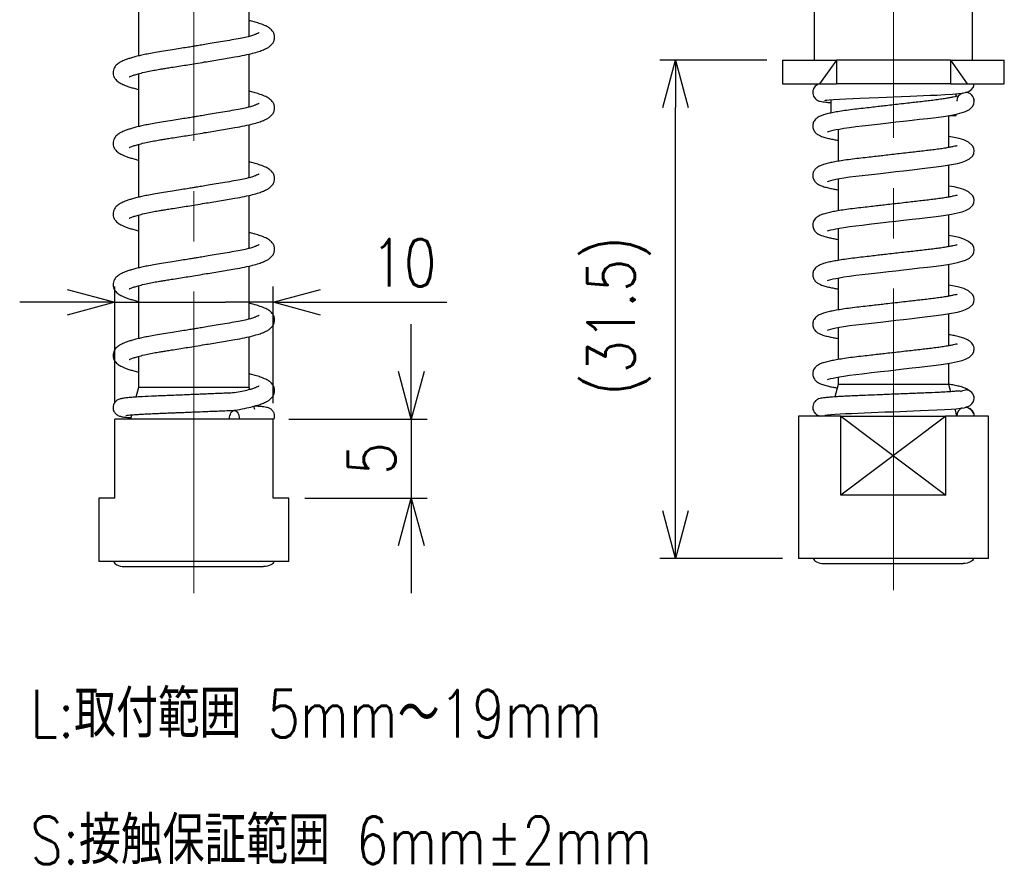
# Model space of a CAD drawing. Header units: millimetres. Extents: x 9 to 189, y 17 to 201.
# Tile 3 of 5: x 109 to 171, y 33 to 86. Entities that reach past the tile are written whole.
import ezdxf

# ---------------------------------------------------------------- set-up
doc = ezdxf.new("R2010")
doc.units = ezdxf.units.MM
doc.linetypes.add('CENTER2', pattern=[28.575, 19.05, -3.175, 3.175, -3.175])
doc.layers.get('Defpoints').update_dxf_attribs({"color": 8, "lineweight": 0})
doc.layers.add('02 Center', color=150, linetype='CENTER2', lineweight=15)
doc.styles.add('GT_Dimension', font='simplex.shx', dxfattribs={"width": 0.8, "bigfont": 'bigfont.shx'})
doc.dimstyles.new('GT_DIMSTYLE$0', dxfattribs={"dimscale": 0, "dimtxt": 3, "dimasz": 3, "dimexe": 1, "dimexo": 1, "dimgap": 1, "dimtad": 1, "dimdec": 3, "dimdsep": 46, "dimtxsty": 'GT_Dimension', "dimblk": 'OPEN30', "dimcen": -5, "dimclrd": 256, "dimclre": 256, "dimclrt": 256, "dimazin": 2, "dimtfac": 1, "dimtdec": 3, "dimtmove": 0, "dimatfit": 3, "dimldrblk": 'OPEN30', "dimfxl": 1, "dimtolj": 1, "dimtzin": 0, "dimlwd": -1, "dimlwe": -1, "dimarcsym": 0})

# ---------------------------------------------------------------- blocks, each defined once
blk = doc.blocks.new('_Open30')
at = {"color": 0, "linetype": 'ByBlock', "lineweight": -2}
for p, q in [((-1, 0.268), (0, 0)), ((0, 0), (-1, -0.268)), ((0, 0), (-1, 0))]:
    blk.add_line(p, q, dxfattribs=at)
blk = doc.blocks.new('*D26')
at = {"transparency": 16777216}
for p, q in [((156.267, 83.936), (149.5, 83.936)), ((150.5, 55.436), (150.5, 80.936)), ((157.267, 52.436), (149.5, 52.436))]:
    blk.add_line(p, q, dxfattribs=at)
at = {"layer": 'Defpoints', "color": 0, "transparency": 16777216}
for p in [(150.5, 83.936), (157.267, 83.936), (158.267, 52.436)]:
    blk.add_point(p, dxfattribs=at)
at = {"transparency": 16777216, "xscale": 3, "yscale": 3, "zscale": 3}
for p, rotation in [((150.5, 83.936), 90), ((150.5, 52.436), 270)]:
    blk.add_blockref('_Open30', p, dxfattribs=dict(at, rotation=rotation))
at = {"transparency": 16777216, "insert": (144.929, 67.759), "char_height": 3, "attachment_point": 2, "rotation": 90, "style": 'GT_Dimension'}
blk.add_mtext('\\A1;(31.5)', dxfattribs=at)
blk = doc.blocks.new('*D23')
at = {"transparency": 16777216}
for p, q in [((115.079, 62.246), (115.079, 69.622)), ((125.079, 62.246), (125.079, 69.622)), ((112.079, 68.622), (109.079, 68.622)), ((115.079, 68.622), (118.079, 68.622)), ((118.079, 68.622), (122.079, 68.622)), ((125.079, 68.622), (122.079, 68.622)), ((125.079, 68.622), (136.061, 68.622)), ((128.079, 68.622), (131.079, 68.622))]:
    blk.add_line(p, q, dxfattribs=at)
at = {"layer": 'Defpoints', "color": 0, "transparency": 16777216}
for p in [(125.079, 68.622), (115.079, 61.246), (125.079, 61.246)]:
    blk.add_point(p, dxfattribs=at)
at = {"transparency": 16777216, "xscale": 3, "yscale": 3, "zscale": 3}
blk.add_blockref('_Open30', (115.079, 68.622), dxfattribs=at)
at = {"transparency": 16777216, "xscale": 3, "yscale": 3, "zscale": 3, "rotation": 180}
blk.add_blockref('_Open30', (125.079, 68.622), dxfattribs=at)
at = {"transparency": 16777216, "insert": (133.347, 72.622), "char_height": 3, "attachment_point": 2, "style": 'GT_Dimension'}
blk.add_mtext('\\A1;10', dxfattribs=at)
blk = doc.blocks.new('*D24')
at = {"transparency": 16777216}
for p, q in [((133.813, 64.246), (133.813, 67.246)), ((126.079, 61.246), (134.813, 61.246)), ((133.813, 61.246), (133.813, 56.246)), ((127.079, 56.246), (134.813, 56.246)), ((133.813, 53.246), (133.813, 50.246))]:
    blk.add_line(p, q, dxfattribs=at)
at = {"layer": 'Defpoints', "color": 0, "transparency": 16777216}
for p in [(125.079, 61.246), (126.079, 56.246), (133.813, 56.246)]:
    blk.add_point(p, dxfattribs=at)
at = {"transparency": 16777216, "xscale": 3, "yscale": 3, "zscale": 3}
for p, rotation in [((133.813, 61.246), 270), ((133.813, 56.246), 90)]:
    blk.add_blockref('_Open30', p, dxfattribs=dict(at, rotation=rotation))
at = {"transparency": 16777216, "insert": (129.813, 58.746), "char_height": 3, "attachment_point": 2, "rotation": 90, "style": 'GT_Dimension'}
blk.add_mtext('\\A1;5', dxfattribs=at)

msp = doc.modelspace()

# ---------------------------------------------------------------- linework, layer by layer
for p, q in [((159.2675, 99.136), (159.2675, 83.936)), ((169.2675, 83.936), (169.2675, 99.136)), ((123.5787, 85.4322), (123.5787, 88.2464)), ((116.5787, 87.5354), (116.5787, 84.1919)), ((123.5787, 80.9663), (123.5787, 84.3144)), ((157.2675, 83.936), (157.2675, 82.436)), ((157.2675, 83.936), (160.6619, 83.936)), ((160.6619, 83.936), (159.6038, 82.436)), ((160.6619, 83.936), (160.6619, 82.436)), ((167.873, 83.936), (160.6619, 83.936)), ((167.873, 83.936), (167.873, 82.436)), ((167.873, 83.936), (171.2675, 83.936)), ((167.873, 83.936), (168.9312, 82.436)), ((171.2675, 82.436), (171.2675, 83.936)), ((116.5787, 83.0696), (116.5787, 79.7261)), ((157.2675, 82.436), (160.6619, 82.436)), ((167.873, 82.436), (160.6619, 82.436)), ((167.873, 82.436), (171.2675, 82.436)), ((168.2175, 81.632), (168.2175, 81.7972)), ((168.9166, 81.8634), (168.8503, 81.8876)), ((160.3175, 81.4255), (160.3175, 80.5842)), ((169.3675, 81.3335), (169.346, 81.4408)), ((167.7675, 78.408), (167.7675, 80.4317)), ((167.8171, 80.436), (168.2175, 80.436)), ((168.2175, 80.436), (168.2175, 80.517)), ((123.5787, 76.5005), (123.5787, 79.8486)), ((160.7675, 79.5604), (160.7675, 77.5377)), ((116.5787, 78.6038), (116.5787, 75.2602)), ((167.7675, 75.2755), (167.7675, 77.2992)), ((160.7675, 76.4279), (160.7675, 74.4052)), ((123.5787, 72.0347), (123.5787, 75.3828)), ((116.5787, 74.1379), (116.5787, 70.7944)), ((167.7675, 72.143), (167.7675, 74.1667)), ((160.7675, 73.2954), (160.7675, 71.2727)), ((123.5787, 67.5688), (123.5787, 70.9169)), ((167.7675, 69.0105), (167.7675, 71.0342)), ((116.5787, 69.6721), (116.5787, 66.3286)), ((160.7675, 70.1629), (160.7675, 68.1402)), ((167.7675, 65.878), (167.7675, 67.9017)), ((160.7675, 67.0304), (160.7675, 65.0077)), ((123.5787, 63.2464), (123.5787, 66.4511)), ((116.5787, 65.2063), (116.5787, 63.2464)), ((167.7675, 63.436), (167.7675, 64.7692)), ((160.7675, 63.436), (160.5701, 62.6467)), ((160.7675, 63.8979), (160.7675, 63.436)), ((167.7675, 63.436), (160.7675, 63.436)), ((167.883, 62.974), (167.7675, 63.436)), ((116.5787, 63.2464), (116.4247, 62.6304)), ((123.5787, 63.2464), (116.5787, 63.2464)), ((123.6122, 63.1123), (123.5787, 63.2464)), ((122.6927, 61.7964), (122.6342, 61.7938)), ((123.9264, 61.8556), (123.8755, 62.059)), ((168.2675, 61.436), (168.1533, 61.8925)), ((115.0787, 56.2464), (115.0787, 61.2464)), ((125.0787, 61.2464), (115.0787, 61.2464)), ((116.144, 61.5076), (116.0787, 61.2464)), ((125.0787, 56.2464), (125.0787, 61.2464)), ((158.2675, 61.436), (158.2675, 52.436)), ((160.9508, 61.436), (158.2675, 61.436)), ((160.2893, 61.5234), (160.2675, 61.436)), ((160.9508, 56.436), (160.9508, 61.436)), ((160.9508, 61.436), (167.5841, 61.436)), ((160.9508, 61.436), (167.5841, 56.436)), ((167.5841, 61.436), (160.9508, 56.436)), ((167.5841, 56.436), (167.5841, 61.436)), ((170.2675, 61.436), (167.5841, 61.436)), ((170.2675, 52.436), (170.2675, 61.436)), ((114.0787, 56.2464), (114.0787, 52.2464)), ((115.0787, 56.2464), (114.0787, 56.2464)), ((126.0787, 56.2464), (125.0787, 56.2464)), ((126.0787, 52.2464), (126.0787, 56.2464)), ((167.5841, 56.436), (160.9508, 56.436)), ((126.0787, 52.2464), (114.0787, 52.2464)), ((170.2675, 52.436), (158.2675, 52.436)), ((115.6777, 51.9293), (124.4796, 51.9293)), ((159.8665, 52.1189), (168.6684, 52.1189))]:
    msp.add_line(p, q)
at = {"flags": 128}
for points in [[(159.9395, 81.3881), (159.9377, 81.3872), (159.9655, 81.3899), (160.0507, 81.4003), (160.2144, 81.417), (160.4795, 81.4389), (160.8486, 81.4637), (161.2637, 81.4869), (161.699, 81.5076), (162.1372, 81.526), (162.732, 81.5501), (163.3114, 81.5736), (163.8323, 81.5947), (164.2878, 81.6131), (164.778, 81.6329), (165.3184, 81.6548), (166.1698, 81.6892), (166.5916, 81.7063), (167.001, 81.7241), (167.5232, 81.7505), (167.994, 81.7795), (168.3829, 81.8104), (168.6279, 81.8391), (168.8841, 81.8949), (169.0329, 81.9543), (169.1842, 82.0547), (169.3119, 82.2149), (169.3675, 82.4385), (169.3675, 82.4385)], [(160.1045, 79.4005), (160.1621, 79.4189), (160.301, 79.4594), (160.4624, 79.4987), (160.6289, 79.5342), (160.8477, 79.5756), (161.1371, 79.6238), (161.4997, 79.6765), (161.8914, 79.7265), (162.2967, 79.7736), (162.869, 79.8396), (163.4401, 79.9054), (163.9561, 79.9647), (164.4255, 80.0186), (164.9028, 80.0733), (165.4383, 80.1345), (165.9103, 80.1885), (166.4238, 80.2471), (166.9566, 80.3105), (167.4317, 80.3762), (167.939, 80.4601), (168.3158, 80.5371), (168.6015, 80.6112), (168.8265, 80.6907), (169.0613, 80.8163), (169.2704, 81.023), (169.3405, 81.1662), (169.3675, 81.3335), (169.3675, 81.3335)], [(160.1045, 76.268), (160.1621, 76.2864), (160.301, 76.3269), (160.4624, 76.3662), (160.6289, 76.4017), (160.8477, 76.4431), (161.1371, 76.4913), (161.4997, 76.544), (161.8914, 76.594), (162.2967, 76.6411), (162.869, 76.7071), (163.4401, 76.7729), (163.9561, 76.8322), (164.4255, 76.8861), (164.9028, 76.9408), (165.4383, 77.002), (165.9103, 77.056), (166.4238, 77.1146), (166.9566, 77.178), (167.4317, 77.2437), (167.939, 77.3276), (168.3158, 77.4046), (168.6015, 77.4787), (168.8265, 77.5582), (169.0613, 77.6838), (169.2704, 77.8905), (169.3405, 78.0337), (169.3675, 78.201), (169.3675, 78.201), (169.3394, 78.3632), (169.2623, 78.5097), (169.0113, 78.7383), (168.7032, 78.8871), (168.4088, 78.9759), (168.0904, 79.0458), (167.7675, 79.1044)], [(160.1045, 73.1355), (160.1621, 73.1539), (160.301, 73.1944), (160.4624, 73.2337), (160.6289, 73.2692), (160.8477, 73.3106), (161.1371, 73.3588), (161.4997, 73.4115), (161.8914, 73.4615), (162.2967, 73.5086), (162.869, 73.5746), (163.4401, 73.6404), (163.9561, 73.6997), (164.4255, 73.7536), (164.9028, 73.8083), (165.4383, 73.8695), (165.9103, 73.9235), (166.4238, 73.9821), (166.9566, 74.0455), (167.4317, 74.1112), (167.939, 74.1951), (168.3158, 74.2721), (168.6015, 74.3462), (168.8265, 74.4257), (169.0613, 74.5513), (169.2704, 74.758), (169.3405, 74.9012), (169.3675, 75.0685), (169.3675, 75.0685), (169.3394, 75.2307), (169.2623, 75.3772), (169.0113, 75.6058), (168.7032, 75.7546), (168.4088, 75.8434), (168.0904, 75.9133), (167.7675, 75.9719)], [(160.1045, 70.003), (160.1621, 70.0214), (160.301, 70.0619), (160.4624, 70.1012), (160.6289, 70.1367), (160.8477, 70.1781), (161.1371, 70.2263), (161.4997, 70.279), (161.8914, 70.329), (162.2967, 70.3761), (162.869, 70.4421), (163.4401, 70.5079), (163.9561, 70.5672), (164.4255, 70.6211), (164.9028, 70.6758), (165.4383, 70.737), (165.9103, 70.791), (166.4238, 70.8496), (166.9566, 70.913), (167.4317, 70.9787), (167.939, 71.0626), (168.3158, 71.1396), (168.6015, 71.2137), (168.8265, 71.2932), (169.0613, 71.4188), (169.2704, 71.6255), (169.3405, 71.7687), (169.3675, 71.936), (169.3675, 71.936), (169.3394, 72.0982), (169.2623, 72.2447), (169.0113, 72.4733), (168.7032, 72.6221), (168.4088, 72.7109), (168.0904, 72.7808), (167.7675, 72.8394)], [(160.1045, 66.8705), (160.1621, 66.8889), (160.301, 66.9294), (160.4624, 66.9687), (160.6289, 67.0042), (160.8477, 67.0456), (161.1371, 67.0938), (161.4997, 67.1465), (161.8914, 67.1965), (162.2967, 67.2436), (162.869, 67.3096), (163.4401, 67.3754), (163.9561, 67.4347), (164.4255, 67.4886), (164.9028, 67.5433), (165.4383, 67.6045), (165.9103, 67.6585), (166.4238, 67.7171), (166.9566, 67.7805), (167.4317, 67.8462), (167.939, 67.9301), (168.3158, 68.0071), (168.6015, 68.0812), (168.8265, 68.1607), (169.0613, 68.2863), (169.2704, 68.493), (169.3405, 68.6362), (169.3675, 68.8035), (169.3675, 68.8035), (169.3394, 68.9657), (169.2623, 69.1122), (169.0113, 69.3408), (168.7032, 69.4896), (168.4088, 69.5784), (168.0904, 69.6483), (167.7675, 69.7069)], [(160.1045, 63.738), (160.1621, 63.7564), (160.301, 63.7969), (160.4624, 63.8362), (160.6289, 63.8717), (160.8477, 63.9131), (161.1371, 63.9613), (161.4997, 64.014), (161.8914, 64.064), (162.2967, 64.1111), (162.869, 64.1771), (163.4401, 64.2429), (163.9561, 64.3022), (164.4255, 64.3561), (164.9028, 64.4108), (165.4383, 64.472), (165.9103, 64.526), (166.4238, 64.5846), (166.9566, 64.648), (167.4317, 64.7137), (167.939, 64.7976), (168.3158, 64.8746), (168.6015, 64.9487), (168.8265, 65.0282), (169.0613, 65.1538), (169.2704, 65.3605), (169.3405, 65.5037), (169.3675, 65.671), (169.3675, 65.671)], [(168.4979, 62.9862), (168.6389, 63.0587), (168.8175, 63.0885)], [(159.9414, 61.4881), (159.9384, 61.4859), (159.9859, 61.4919), (160.103, 61.5057), (160.3071, 61.5251), (160.5796, 61.546), (160.8965, 61.5665), (161.2464, 61.5859), (161.6191, 61.604), (162.0101, 61.6208), (162.8635, 61.6554), (163.3086, 61.6735), (163.7233, 61.6903), (164.2167, 61.7102), (164.6721, 61.7287), (165.121, 61.7468), (165.5235, 61.7631), (165.9808, 61.7816), (166.4752, 61.8016), (166.9954, 61.8238), (167.4896, 61.8487), (167.9015, 61.8736), (168.2359, 61.8987), (168.5034, 61.9256), (168.7257, 61.9588), (168.9707, 62.0287), (169.1015, 62.095), (169.2268, 62.1969), (169.3263, 62.345), (169.3675, 62.5385), (169.3675, 62.5385)], [(122.3311, 61.2464), (122.3373, 61.3534), (122.3551, 61.4561), (122.3838, 61.5508), (122.4223, 61.6337), (122.4692, 61.7017), (122.5226, 61.7523), (122.5805, 61.7834), (122.6408, 61.7939)], [(122.6408, 61.7939), (122.701, 61.7834), (122.759, 61.7523), (122.8124, 61.7017), (122.8593, 61.6337), (122.8978, 61.5508), (122.9265, 61.4561), (122.9443, 61.3534), (122.9505, 61.2464)]]:
    msp.add_lwpolyline(points, dxfattribs=at)
for centre, start, end in [((168.8175, 81.3335), 111.376208, 179.999444), ((168.8175, 81.3335), 359.983064, 90), ((168.8175, 62.5385), 359.981232, 90), ((168.8175, 61.4335), 111.954357, 179.739564), ((168.8175, 61.4335), 0.260434, 90)]:
    msp.add_arc(centre, 0.55, start, end)
for centre in [(115.6777, 52.2464), (159.8665, 52.436)]:
    msp.add_ellipse(centre, major_axis=(0.6454, 0), ratio=0.4913288, start_param=3.1415927, end_param=4.712389)
at = {"extrusion": (0, 0, -1)}
for centre in [(124.4796, 52.2464), (168.6684, 52.436)]:
    msp.add_ellipse(centre, major_axis=(-0.6454, 0), ratio=0.4913288, start_param=3.1415927, end_param=4.712389, dxfattribs=at)
for points, knots in [([(115.9947, 82.8699), (116.0024, 82.8728), (116.0179, 82.8786), (116.164, 82.9427), (116.3608, 83.0092), (116.6578, 83.0947), (117.0265, 83.183), (117.4335, 83.2665), (117.7935, 83.332), (118.1152, 83.3846), (118.4269, 83.4337), (118.8082, 83.4949), (119.2354, 83.5636), (119.7138, 83.641), (120.2143, 83.7225), (120.7268, 83.8065), (121.2317, 83.8898), (121.7114, 83.9694), (122.1993, 84.0513), (122.7327, 84.1397), (123.2875, 84.2421), (123.7902, 84.3595), (124.1807, 84.472), (124.4904, 84.5845), (124.7259, 84.6972), (124.9226, 84.8323), (125.0768, 84.9998), (125.1716, 85.2176), (125.1877, 85.4276), (125.136, 85.6308), (125.0121, 85.8249), (124.844, 85.968), (124.607, 86.1018), (124.313, 86.2181), (123.9771, 86.3219), (123.7361, 86.3873), (123.6017, 86.4189), (123.5787, 86.4242)], [0, 0, 0, 0, 0.0250651, 0.0501409, 0.0781678, 0.1089338, 0.1466649, 0.1775661, 0.2037862, 0.2230022, 0.24221, 0.2640085, 0.2943288, 0.319604, 0.3489519, 0.3822721, 0.4097275, 0.4390925, 0.4701164, 0.5024835, 0.547252, 0.589158, 0.6273517, 0.6610842, 0.6979126, 0.7259542, 0.7519112, 0.7716844, 0.7911344, 0.8095852, 0.8278063, 0.8557653, 0.8905711, 0.9337254, 0.966932, 0.9943346, 1, 1, 1, 1]), ([(122.613, 85.2259), (122.4254, 85.1935), (122.0695, 85.1321), (121.5171, 85.0386), (121.0206, 84.9555), (120.5974, 84.8855), (120.2606, 84.8302), (119.9534, 84.78), (119.6165, 84.7254), (119.1928, 84.6572), (118.6952, 84.5778), (118.1704, 84.4958), (117.6706, 84.416), (117.2376, 84.3359), (116.8773, 84.2616), (116.5607, 84.1889), (116.2797, 84.1167), (116.0246, 84.0422), (115.8226, 83.9743), (115.6594, 83.9108), (115.511, 83.845), (115.3189, 83.7388), (115.1353, 83.5803), (115.0225, 83.3941), (114.9797, 83.2368), (114.9769, 83.0674), (115.0122, 82.9128), (115.11, 82.728), (115.2944, 82.5487), (115.5141, 82.4225), (115.7041, 82.339), (115.9127, 82.2618), (116.156, 82.1867), (116.3773, 82.1254), (116.5306, 82.0908), (116.5787, 82.0799)], [0, 0, 0, 0, 0.048033, 0.0910973, 0.1283567, 0.1592913, 0.1836305, 0.2012705, 0.2255784, 0.2563307, 0.2932125, 0.3353719, 0.3759959, 0.4132953, 0.4467746, 0.4760527, 0.5085485, 0.5389172, 0.5688514, 0.5909714, 0.61413, 0.6435281, 0.6792138, 0.7089987, 0.7296426, 0.7429673, 0.7626973, 0.791136, 0.8268431, 0.8637254, 0.8929792, 0.9226688, 0.9534441, 0.9854002, 1, 1, 1, 1]), ([(124.1959, 85.6587), (124.1958, 85.6584), (124.1955, 85.6575), (124.1653, 85.6372), (124.1, 85.6036), (123.9783, 85.5528), (123.785, 85.4871), (123.4999, 85.4078), (123.1141, 85.3178), (122.7851, 85.2574), (122.613, 85.2259)], [0, 0, 0, 0, 0.0326468, 0.1042889, 0.1982836, 0.3151483, 0.4549344, 0.6169709, 0.7996009, 1, 1, 1, 1]), ([(159.6236, 82.4383), (159.5735, 82.4233), (159.4965, 82.4001), (159.3812, 82.3287), (159.2829, 82.2354), (159.1968, 82.0928), (159.1569, 81.9069), (159.1813, 81.7292), (159.2469, 81.5888), (159.3276, 81.4904), (159.4293, 81.4075), (159.5589, 81.3464), (159.6553, 81.3229), (159.7997, 81.2952), (160.0084, 81.2709), (160.1796, 81.2537), (160.3071, 81.2446), (160.3175, 81.2438)], [0, 0, 0, 0, 0.0905383, 0.1390898, 0.185434, 0.2324848, 0.2823639, 0.329872, 0.3718566, 0.4084859, 0.4409537, 0.499299, 0.5874372, 0.7116671, 0.8370216, 0.9867916, 1, 1, 1, 1]), ([(115.9947, 78.404), (116.0024, 78.4069), (116.0179, 78.4127), (116.164, 78.4769), (116.3608, 78.5434), (116.6578, 78.6289), (117.0265, 78.7172), (117.4335, 78.8006), (117.7935, 78.8661), (118.1152, 78.9188), (118.4269, 78.9679), (118.8082, 79.029), (119.2354, 79.0977), (119.7138, 79.1752), (120.2143, 79.2567), (120.7268, 79.3407), (121.2317, 79.424), (121.7114, 79.5036), (122.1993, 79.5855), (122.7327, 79.6739), (123.2875, 79.7763), (123.7902, 79.8936), (124.1807, 80.0062), (124.4904, 80.1186), (124.7259, 80.2313), (124.9226, 80.3665), (125.0768, 80.534), (125.1716, 80.7518), (125.1877, 80.9618), (125.136, 81.1649), (125.0121, 81.359), (124.844, 81.5022), (124.607, 81.636), (124.313, 81.7523), (123.9771, 81.856), (123.7361, 81.9215), (123.6017, 81.953), (123.5787, 81.9584)], [0, 0, 0, 0, 0.0250651, 0.0501409, 0.0781678, 0.1089338, 0.1466649, 0.1775661, 0.2037862, 0.2230022, 0.24221, 0.2640085, 0.2943288, 0.319604, 0.3489518, 0.3822721, 0.4097275, 0.4390925, 0.4701164, 0.5024835, 0.547252, 0.589158, 0.6273517, 0.6610842, 0.6979126, 0.7259542, 0.7519111, 0.7716845, 0.7911344, 0.8095852, 0.8278063, 0.8557654, 0.8905711, 0.9337255, 0.966932, 0.9943346, 1, 1, 1, 1]), ([(168.2863, 81.6229), (168.2863, 81.6259), (168.2864, 81.6551), (168.2306, 81.637), (168.0648, 81.5998), (167.8336, 81.551), (167.5662, 81.5032), (167.2349, 81.4513), (166.8586, 81.3997), (166.4542, 81.352), (166.0332, 81.3036), (165.6014, 81.2538), (165.1348, 81.2001), (164.655, 81.1449), (164.159, 81.088), (163.7112, 81.0366), (163.2721, 80.9864), (162.8236, 80.9351), (162.3245, 80.8779), (161.8005, 80.8193), (161.2968, 80.7545), (160.8478, 80.6865), (160.4721, 80.6193), (160.138, 80.548), (159.8638, 80.4743), (159.6558, 80.3992), (159.5217, 80.3323), (159.4288, 80.2707), (159.3398, 80.1946), (159.2369, 80.0672), (159.1552, 79.8518), (159.1754, 79.585), (159.3034, 79.3659), (159.4817, 79.2206), (159.6904, 79.119), (159.9167, 79.0442), (160.2051, 78.9715), (160.4814, 78.9135), (160.6754, 78.88), (160.7675, 78.8641)], [0, 0, 0, 0, 0.0038076, 0.0370812, 0.0635316, 0.0872587, 0.1135668, 0.1422732, 0.1718982, 0.2002159, 0.228103, 0.2558955, 0.2824366, 0.3141201, 0.3423218, 0.3708852, 0.3940519, 0.4215988, 0.4533102, 0.4888215, 0.5264872, 0.5625368, 0.5965286, 0.6281454, 0.6660705, 0.6972104, 0.7211119, 0.7344054, 0.7456833, 0.7597709, 0.7775429, 0.7988663, 0.8232309, 0.848983, 0.876158, 0.9149115, 0.9482829, 0.9754632, 1, 1, 1, 1]), ([(124.1959, 81.1929), (124.1958, 81.1926), (124.1955, 81.1917), (124.1653, 81.1714), (124.1, 81.1378), (123.9783, 81.0869), (123.785, 81.0213), (123.4999, 80.942), (123.1141, 80.8519), (122.7851, 80.7916), (122.613, 80.76)], [0, 0, 0, 0, 0.03264679, 0.10428887, 0.19828359, 0.31514826, 0.4549343, 0.61697094, 0.79960087, 1, 1, 1, 1]), ([(122.613, 80.76), (122.4254, 80.7276), (122.0695, 80.6662), (121.5171, 80.5727), (121.0206, 80.4897), (120.5974, 80.4197), (120.2606, 80.3643), (119.9534, 80.3142), (119.6165, 80.2595), (119.1928, 80.1914), (118.6952, 80.1119), (118.1704, 80.0299), (117.6706, 79.9501), (117.2376, 79.87), (116.8773, 79.7958), (116.5607, 79.7231), (116.2797, 79.6509), (116.0246, 79.5764), (115.8226, 79.5084), (115.6594, 79.445), (115.511, 79.3791), (115.3189, 79.273), (115.1353, 79.1144), (115.0225, 78.9282), (114.9797, 78.7709), (114.9769, 78.6015), (115.0122, 78.447), (115.11, 78.2622), (115.2944, 78.0829), (115.5141, 77.9566), (115.7041, 77.8732), (115.9127, 77.7959), (116.156, 77.7208), (116.3773, 77.6596), (116.5306, 77.6249), (116.5787, 77.6141)], [0, 0, 0, 0, 0.048033, 0.0910973, 0.1283568, 0.1592913, 0.1836305, 0.2012705, 0.2255784, 0.2563307, 0.2932125, 0.3353719, 0.3759959, 0.4132953, 0.4467745, 0.4760527, 0.5085485, 0.5389172, 0.5688514, 0.5909714, 0.61413, 0.6435281, 0.6792138, 0.7089987, 0.7296426, 0.7429673, 0.7626973, 0.791136, 0.8268431, 0.8637254, 0.8929792, 0.9226688, 0.9534441, 0.9854002, 1, 1, 1, 1]), ([(168.2863, 78.4904), (168.2863, 78.4934), (168.2864, 78.5226), (168.2306, 78.5045), (168.0648, 78.4673), (167.8336, 78.4185), (167.5662, 78.3707), (167.2349, 78.3188), (166.8586, 78.2672), (166.4542, 78.2195), (166.0332, 78.1711), (165.6014, 78.1213), (165.1348, 78.0676), (164.655, 78.0124), (164.159, 77.9555), (163.7112, 77.9041), (163.2721, 77.8539), (162.8236, 77.8026), (162.3245, 77.7454), (161.8005, 77.6868), (161.2968, 77.622), (160.8478, 77.554), (160.4721, 77.4868), (160.138, 77.4155), (159.8638, 77.3418), (159.6558, 77.2667), (159.5217, 77.1998), (159.4288, 77.1382), (159.3398, 77.0621), (159.2369, 76.9347), (159.1552, 76.7193), (159.1754, 76.4525), (159.3034, 76.2334), (159.4817, 76.0881), (159.6904, 75.9865), (159.9167, 75.9117), (160.2051, 75.839), (160.4814, 75.781), (160.6754, 75.7475), (160.7675, 75.7316)], [0, 0, 0, 0, 0.0038076, 0.0370812, 0.0635315, 0.0872587, 0.1135668, 0.1422732, 0.1718982, 0.2002159, 0.2281029, 0.2558954, 0.2824366, 0.3141201, 0.3423218, 0.3708852, 0.3940519, 0.4215988, 0.4533102, 0.4888215, 0.5264872, 0.5625368, 0.5965286, 0.6281454, 0.6660705, 0.6972104, 0.7211119, 0.7344054, 0.7456834, 0.7597709, 0.7775428, 0.7988663, 0.8232309, 0.848983, 0.876158, 0.9149115, 0.9482829, 0.9754632, 1, 1, 1, 1]), ([(115.9947, 73.9382), (116.0024, 73.9411), (116.0179, 73.9469), (116.164, 74.011), (116.3608, 74.0775), (116.6578, 74.1631), (117.0265, 74.2514), (117.4335, 74.3348), (117.7935, 74.4003), (118.1152, 74.453), (118.4269, 74.5021), (118.8082, 74.5632), (119.2354, 74.6319), (119.7138, 74.7094), (120.2143, 74.7909), (120.7268, 74.8749), (121.2317, 74.9582), (121.7114, 75.0377), (122.1993, 75.1197), (122.7327, 75.2081), (123.2875, 75.3105), (123.7902, 75.4278), (124.1807, 75.5403), (124.4904, 75.6528), (124.7259, 75.7655), (124.9226, 75.9006), (125.0768, 76.0681), (125.1716, 76.2859), (125.1877, 76.496), (125.136, 76.6991), (125.0121, 76.8932), (124.844, 77.0363), (124.607, 77.1702), (124.313, 77.2865), (123.9771, 77.3902), (123.7361, 77.4557), (123.6017, 77.4872), (123.5787, 77.4926)], [0, 0, 0, 0, 0.0250651, 0.0501409, 0.0781678, 0.1089338, 0.1466649, 0.1775661, 0.2037862, 0.2230022, 0.24221, 0.2640085, 0.2943288, 0.319604, 0.3489518, 0.3822721, 0.4097275, 0.4390925, 0.4701164, 0.5024835, 0.547252, 0.589158, 0.6273517, 0.6610842, 0.6979126, 0.7259542, 0.7519111, 0.7716845, 0.7911344, 0.8095852, 0.8278063, 0.8557654, 0.8905711, 0.9337255, 0.966932, 0.9943346, 1, 1, 1, 1]), ([(124.1959, 76.7271), (124.1958, 76.7268), (124.1955, 76.7258), (124.1653, 76.7055), (124.1, 76.672), (123.9783, 76.6211), (123.785, 76.5555), (123.4999, 76.4761), (123.1141, 76.3861), (122.7851, 76.3258), (122.613, 76.2942)], [0, 0, 0, 0, 0.03264679, 0.10428887, 0.19828359, 0.31514826, 0.4549343, 0.61697094, 0.79960087, 1, 1, 1, 1]), ([(122.613, 76.2942), (122.4254, 76.2618), (122.0695, 76.2004), (121.5171, 76.1069), (121.0206, 76.0239), (120.5974, 75.9538), (120.2606, 75.8985), (119.9534, 75.8484), (119.6165, 75.7937), (119.1928, 75.7255), (118.6952, 75.6461), (118.1704, 75.5641), (117.6706, 75.4843), (117.2376, 75.4042), (116.8773, 75.3299), (116.5607, 75.2573), (116.2797, 75.1851), (116.0246, 75.1105), (115.8226, 75.0426), (115.6594, 74.9792), (115.511, 74.9133), (115.3189, 74.8071), (115.1353, 74.6486), (115.0225, 74.4624), (114.9797, 74.3051), (114.9769, 74.1357), (115.0122, 73.9811), (115.11, 73.7964), (115.2944, 73.6171), (115.5141, 73.4908), (115.7041, 73.4074), (115.9127, 73.3301), (116.156, 73.255), (116.3773, 73.1937), (116.5306, 73.1591), (116.5787, 73.1482)], [0, 0, 0, 0, 0.048033, 0.0910973, 0.1283568, 0.1592913, 0.1836305, 0.2012705, 0.2255784, 0.2563307, 0.2932125, 0.3353719, 0.3759959, 0.4132953, 0.4467745, 0.4760527, 0.5085485, 0.5389172, 0.5688514, 0.5909714, 0.61413, 0.6435281, 0.6792138, 0.7089987, 0.7296426, 0.7429673, 0.7626973, 0.791136, 0.8268431, 0.8637254, 0.8929792, 0.9226688, 0.9534441, 0.9854002, 1, 1, 1, 1]), ([(168.2863, 75.3579), (168.2863, 75.3609), (168.2864, 75.3901), (168.2306, 75.372), (168.0648, 75.3348), (167.8336, 75.286), (167.5662, 75.2382), (167.2349, 75.1863), (166.8586, 75.1347), (166.4542, 75.087), (166.0332, 75.0386), (165.6014, 74.9888), (165.1348, 74.9351), (164.655, 74.8799), (164.159, 74.823), (163.7112, 74.7716), (163.2721, 74.7214), (162.8236, 74.6701), (162.3245, 74.6129), (161.8005, 74.5543), (161.2968, 74.4895), (160.8478, 74.4215), (160.4721, 74.3543), (160.138, 74.283), (159.8638, 74.2093), (159.6558, 74.1342), (159.5217, 74.0673), (159.4288, 74.0057), (159.3398, 73.9296), (159.2369, 73.8022), (159.1552, 73.5868), (159.1754, 73.32), (159.3034, 73.1009), (159.4817, 72.9556), (159.6904, 72.854), (159.9167, 72.7792), (160.2051, 72.7065), (160.4814, 72.6485), (160.6754, 72.615), (160.7675, 72.5991)], [0, 0, 0, 0, 0.0038076, 0.0370812, 0.0635315, 0.0872587, 0.1135667, 0.1422732, 0.1718982, 0.2002159, 0.2281029, 0.2558954, 0.2824366, 0.3141201, 0.3423218, 0.3708852, 0.3940519, 0.4215988, 0.4533102, 0.4888215, 0.5264872, 0.5625368, 0.5965286, 0.6281454, 0.6660704, 0.6972104, 0.7211119, 0.7344054, 0.7456834, 0.7597709, 0.7775428, 0.7988662, 0.8232309, 0.848983, 0.876158, 0.9149115, 0.9482829, 0.9754632, 1, 1, 1, 1]), ([(115.9947, 69.4724), (116.0024, 69.4753), (116.0179, 69.4811), (116.164, 69.5452), (116.3608, 69.6117), (116.6578, 69.6972), (117.0265, 69.7855), (117.4335, 69.869), (117.7935, 69.9345), (118.1152, 69.9871), (118.4269, 70.0362), (118.8082, 70.0974), (119.2354, 70.1661), (119.7138, 70.2435), (120.2143, 70.3251), (120.7268, 70.409), (121.2317, 70.4924), (121.7114, 70.5719), (122.1993, 70.6538), (122.7327, 70.7422), (123.2875, 70.8446), (123.7902, 70.962), (124.1807, 71.0745), (124.4904, 71.187), (124.7259, 71.2997), (124.9226, 71.4348), (125.0768, 71.6023), (125.1716, 71.8201), (125.1877, 72.0301), (125.136, 72.2333), (125.0121, 72.4274), (124.844, 72.5705), (124.607, 72.7043), (124.313, 72.8206), (123.9771, 72.9244), (123.7361, 72.9898), (123.6017, 73.0213), (123.5787, 73.0267)], [0, 0, 0, 0, 0.0250651, 0.0501409, 0.0781678, 0.1089338, 0.1466649, 0.1775661, 0.2037862, 0.2230022, 0.24221, 0.2640085, 0.2943288, 0.319604, 0.3489518, 0.3822721, 0.4097275, 0.4390925, 0.4701164, 0.5024835, 0.547252, 0.589158, 0.6273517, 0.6610842, 0.6979126, 0.7259542, 0.7519111, 0.7716845, 0.7911344, 0.8095852, 0.8278063, 0.8557654, 0.8905711, 0.9337255, 0.966932, 0.9943346, 1, 1, 1, 1]), ([(124.1959, 72.2612), (124.1958, 72.2609), (124.1955, 72.26), (124.1653, 72.2397), (124.1, 72.2061), (123.9783, 72.1553), (123.785, 72.0897), (123.4999, 72.0103), (123.1141, 71.9203), (122.7851, 71.8599), (122.613, 71.8284)], [0, 0, 0, 0, 0.03264679, 0.10428887, 0.19828359, 0.31514826, 0.4549343, 0.61697094, 0.79960087, 1, 1, 1, 1]), ([(168.2863, 72.2254), (168.2863, 72.2284), (168.2864, 72.2576), (168.2306, 72.2395), (168.0648, 72.2023), (167.8336, 72.1535), (167.5662, 72.1057), (167.2349, 72.0538), (166.8586, 72.0022), (166.4542, 71.9545), (166.0332, 71.9061), (165.6014, 71.8563), (165.1348, 71.8026), (164.655, 71.7474), (164.159, 71.6905), (163.7112, 71.6391), (163.2721, 71.5889), (162.8236, 71.5376), (162.3245, 71.4804), (161.8005, 71.4218), (161.2968, 71.357), (160.8478, 71.289), (160.4721, 71.2218), (160.138, 71.1505), (159.8638, 71.0768), (159.6558, 71.0017), (159.5217, 70.9348), (159.4288, 70.8732), (159.3398, 70.7971), (159.2369, 70.6697), (159.1552, 70.4543), (159.1754, 70.1875), (159.3034, 69.9684), (159.4817, 69.8231), (159.6904, 69.7215), (159.9167, 69.6467), (160.2051, 69.574), (160.4814, 69.516), (160.6754, 69.4825), (160.7675, 69.4666)], [0, 0, 0, 0, 0.0038076, 0.0370812, 0.0635315, 0.0872587, 0.1135667, 0.1422732, 0.1718982, 0.2002159, 0.2281029, 0.2558954, 0.2824366, 0.3141201, 0.3423218, 0.3708852, 0.3940519, 0.4215988, 0.4533102, 0.4888215, 0.5264872, 0.5625368, 0.5965286, 0.6281454, 0.6660704, 0.6972104, 0.7211119, 0.7344053, 0.7456833, 0.7597709, 0.7775428, 0.7988663, 0.8232309, 0.848983, 0.876158, 0.9149115, 0.9482829, 0.9754632, 1, 1, 1, 1]), ([(122.613, 71.8284), (122.4254, 71.796), (122.0695, 71.7345), (121.5171, 71.6411), (121.0206, 71.558), (120.5974, 71.488), (120.2606, 71.4327), (119.9534, 71.3825), (119.6165, 71.3279), (119.1928, 71.2597), (118.6952, 71.1803), (118.1704, 71.0983), (117.6706, 71.0185), (117.2376, 70.9384), (116.8773, 70.8641), (116.5607, 70.7914), (116.2797, 70.7193), (116.0246, 70.6447), (115.8226, 70.5768), (115.6594, 70.5133), (115.511, 70.4475), (115.3189, 70.3413), (115.1353, 70.1828), (115.0225, 69.9966), (114.9797, 69.8393), (114.9769, 69.6699), (115.0122, 69.5153), (115.11, 69.3305), (115.2944, 69.1512), (115.5141, 69.025), (115.7041, 68.9415), (115.9127, 68.8643), (116.156, 68.7892), (116.3773, 68.7279), (116.5306, 68.6933), (116.5787, 68.6824)], [0, 0, 0, 0, 0.048033, 0.0910973, 0.1283568, 0.1592913, 0.1836305, 0.2012705, 0.2255784, 0.2563307, 0.2932125, 0.3353719, 0.3759959, 0.4132953, 0.4467745, 0.4760527, 0.5085485, 0.5389172, 0.5688514, 0.5909714, 0.61413, 0.6435281, 0.6792138, 0.7089987, 0.7296426, 0.7429673, 0.7626973, 0.791136, 0.8268431, 0.8637254, 0.8929792, 0.9226688, 0.9534441, 0.9854002, 1, 1, 1, 1]), ([(168.2863, 69.0929), (168.2863, 69.0959), (168.2864, 69.1251), (168.2306, 69.107), (168.0648, 69.0698), (167.8336, 69.021), (167.5662, 68.9732), (167.2349, 68.9213), (166.8586, 68.8697), (166.4542, 68.822), (166.0332, 68.7736), (165.6014, 68.7238), (165.1348, 68.6701), (164.655, 68.6149), (164.159, 68.558), (163.7112, 68.5066), (163.2721, 68.4563), (162.8236, 68.4051), (162.3245, 68.3479), (161.8005, 68.2893), (161.2968, 68.2245), (160.8478, 68.1565), (160.4721, 68.0893), (160.138, 68.018), (159.8638, 67.9443), (159.6558, 67.8692), (159.5217, 67.8023), (159.4288, 67.7407), (159.3398, 67.6646), (159.2369, 67.5372), (159.1552, 67.3218), (159.1754, 67.055), (159.3034, 66.8359), (159.4817, 66.6906), (159.6904, 66.589), (159.9167, 66.5142), (160.2051, 66.4415), (160.4814, 66.3835), (160.6754, 66.35), (160.7675, 66.3341)], [0, 0, 0, 0, 0.0038076, 0.0370812, 0.0635315, 0.0872587, 0.1135668, 0.1422732, 0.1718982, 0.2002159, 0.228103, 0.2558954, 0.2824366, 0.3141201, 0.3423218, 0.3708852, 0.3940519, 0.4215988, 0.4533102, 0.4888215, 0.5264872, 0.5625368, 0.5965286, 0.6281454, 0.6660705, 0.6972104, 0.7211119, 0.7344054, 0.7456834, 0.7597709, 0.7775428, 0.7988663, 0.8232309, 0.848983, 0.876158, 0.9149115, 0.9482829, 0.9754632, 1, 1, 1, 1]), ([(122.6679, 66.2668), (122.8795, 66.3049), (123.2892, 66.3785), (123.7898, 66.4962), (124.1808, 66.6086), (124.4904, 66.7211), (124.7259, 66.8338), (124.9226, 66.969), (125.0768, 67.1365), (125.1716, 67.3543), (125.1877, 67.5643), (125.136, 67.7674), (125.0121, 67.9615), (124.844, 68.1047), (124.607, 68.2385), (124.313, 68.3548), (123.9771, 68.4585), (123.7361, 68.524), (123.6017, 68.5555), (123.5787, 68.5609)], [0, 0, 0, 0, 0.0899839, 0.1742143, 0.2509831, 0.3187848, 0.3928093, 0.4491724, 0.5013455, 0.5410895, 0.5801836, 0.6172693, 0.6538934, 0.7100907, 0.7800497, 0.8667893, 0.9335339, 0.9886126, 1, 1, 1, 1]), ([(124.1959, 67.7954), (124.1958, 67.7951), (124.1955, 67.7942), (124.1653, 67.7739), (124.1, 67.7403), (123.9783, 67.6894), (123.785, 67.6238), (123.4999, 67.5445), (123.1141, 67.4544), (122.7851, 67.3941), (122.613, 67.3625)], [0, 0, 0, 0, 0.03264679, 0.10428887, 0.19828359, 0.31514822, 0.45493434, 0.6169709, 0.79960091, 1, 1, 1, 1]), ([(122.613, 67.3625), (122.4254, 67.3301), (122.0695, 67.2687), (121.5171, 67.1752), (121.0206, 67.0922), (120.5974, 67.0222), (120.2606, 66.9668), (119.9534, 66.9167), (119.6165, 66.862), (119.1928, 66.7939), (118.6952, 66.7144), (118.1704, 66.6324), (117.6706, 66.5526), (117.2376, 66.4725), (116.8773, 66.3983), (116.5607, 66.3256), (116.2797, 66.2534), (116.0246, 66.1789), (115.8226, 66.1109), (115.6594, 66.0475), (115.511, 65.9816), (115.3189, 65.8755), (115.1353, 65.7169), (115.0225, 65.5307), (114.9797, 65.3734), (114.9769, 65.204), (115.0122, 65.0495), (115.11, 64.8647), (115.2944, 64.6854), (115.5141, 64.5591), (115.7041, 64.4757), (115.9127, 64.3984), (116.156, 64.3233), (116.3773, 64.2621), (116.5306, 64.2274), (116.5787, 64.2166)], [0, 0, 0, 0, 0.048033, 0.0910973, 0.1283568, 0.1592913, 0.1836305, 0.2012705, 0.2255784, 0.2563307, 0.2932125, 0.3353719, 0.3759959, 0.4132953, 0.4467746, 0.4760527, 0.5085485, 0.5389172, 0.5688514, 0.5909714, 0.61413, 0.6435281, 0.6792138, 0.7089987, 0.7296426, 0.7429674, 0.7626973, 0.7911359, 0.8268431, 0.8637254, 0.8929792, 0.9226688, 0.953444, 0.9854002, 1, 1, 1, 1]), ([(169.3675, 65.671), (169.362, 65.7256), (169.3512, 65.8326), (169.2468, 66.0232), (169.0409, 66.2091), (168.7285, 66.3574), (168.3976, 66.4524), (168.1075, 66.5146), (167.8777, 66.555), (167.7675, 66.5744)], [0, 0, 0, 0, 0.10864268, 0.21282642, 0.40390078, 0.57030463, 0.71018749, 0.86089909, 1, 1, 1, 1]), ([(115.9947, 65.0065), (116.0024, 65.0094), (116.0179, 65.0152), (116.164, 65.0794), (116.3608, 65.1459), (116.6578, 65.2314), (117.0265, 65.3197), (117.4335, 65.4031), (117.7935, 65.4686), (118.1152, 65.5213), (118.4269, 65.5704), (118.8082, 65.6315), (119.2354, 65.7002), (119.7138, 65.7777), (120.2143, 65.8592), (120.7268, 65.9432), (121.2317, 66.0265), (121.7112, 66.1061), (122.2003, 66.1878), (122.5098, 66.2401), (122.6679, 66.2668)], [0, 0, 0, 0, 0.0498825, 0.0997861, 0.155563, 0.2167908, 0.2918801, 0.3533769, 0.405558, 0.4438001, 0.4820258, 0.5254073, 0.5857482, 0.6360487, 0.6944544, 0.7607655, 0.8154049, 0.8738447, 0.9355857, 1, 1, 1, 1]), ([(168.2863, 65.9604), (168.2863, 65.9634), (168.2864, 65.9926), (168.2306, 65.9745), (168.0648, 65.9373), (167.8336, 65.8885), (167.5662, 65.8407), (167.2349, 65.7888), (166.8586, 65.7372), (166.4542, 65.6895), (166.0332, 65.6411), (165.6014, 65.5913), (165.1348, 65.5376), (164.655, 65.4824), (164.159, 65.4255), (163.7112, 65.3741), (163.2721, 65.3239), (162.8236, 65.2726), (162.3245, 65.2154), (161.8005, 65.1568), (161.2968, 65.092), (160.8478, 65.024), (160.4721, 64.9568), (160.138, 64.8855), (159.8638, 64.8118), (159.6558, 64.7367), (159.5217, 64.6698), (159.4288, 64.6082), (159.3398, 64.5321), (159.2369, 64.4047), (159.1552, 64.1893), (159.1754, 63.9225), (159.3034, 63.7034), (159.4817, 63.5581), (159.6904, 63.4565), (159.9166, 63.3817), (160.2054, 63.309), (160.4641, 63.2544), (160.6386, 63.2242), (160.7114, 63.2116)], [0, 0, 0, 0, 0.0038271, 0.0372711, 0.0638568, 0.0877054, 0.1141482, 0.1430016, 0.1727782, 0.2012409, 0.2292707, 0.2572055, 0.2838826, 0.3157282, 0.3440743, 0.372784, 0.3960692, 0.4237571, 0.4556309, 0.491324, 0.5291825, 0.5654167, 0.5995825, 0.6313612, 0.6694804, 0.7007797, 0.7248036, 0.7381651, 0.7495008, 0.7636605, 0.7815234, 0.8029561, 0.8274454, 0.8533293, 0.8806435, 0.9195953, 0.9531375, 0.980457, 1, 1, 1, 1]), ([(122.6679, 61.801), (122.8795, 61.8391), (123.2892, 61.9127), (123.7898, 62.0304), (124.1808, 62.1428), (124.4904, 62.2553), (124.7259, 62.368), (124.9226, 62.5031), (125.0768, 62.6706), (125.1716, 62.8884), (125.1877, 63.0985), (125.136, 63.3016), (125.0121, 63.4957), (124.844, 63.6388), (124.607, 63.7727), (124.313, 63.889), (123.9771, 63.9927), (123.7361, 64.0582), (123.6017, 64.0897), (123.5787, 64.0951)], [0, 0, 0, 0, 0.089984, 0.1742143, 0.2509831, 0.3187848, 0.3928093, 0.4491724, 0.5013455, 0.5410895, 0.5801836, 0.6172693, 0.6538934, 0.7100907, 0.7800497, 0.8667893, 0.9335339, 0.9886126, 1, 1, 1, 1]), ([(169.0853, 63.0084), (169.0619, 63.0315), (168.9692, 63.1229), (168.7245, 63.223), (168.3987, 63.3204), (168.1072, 63.3819), (167.8776, 63.4224), (167.7675, 63.4419)], [0, 0, 0, 0, 0.0863457, 0.3413966, 0.555798, 0.786797, 1, 1, 1, 1]), ([(122.6342, 62.8988), (122.4867, 62.8925), (122.2039, 62.8805), (121.7661, 62.8622), (121.3582, 62.8453), (120.9589, 62.8289), (120.5901, 62.8138), (120.2722, 62.8009), (119.9552, 62.7881), (119.573, 62.7728), (119.0661, 62.7526), (118.5445, 62.7319), (118.0475, 62.7129), (117.4532, 62.6883), (116.8684, 62.659), (116.3434, 62.6263), (115.982, 62.5984), (115.7155, 62.5718), (115.4954, 62.5406), (115.2953, 62.4788), (115.1611, 62.3879), (115.0898, 62.3033), (115.0489, 62.2432), (114.9941, 62.1276), (114.9724, 61.9904), (114.9873, 61.8472), (115.0215, 61.7465), (115.0664, 61.6659), (115.1223, 61.5905), (115.2275, 61.4957), (115.3803, 61.4265), (115.5914, 61.3792), (115.8177, 61.3507), (116.0004, 61.3354), (116.0988, 61.3271)], [0, 0, 0, 0, 0.04012323, 0.07695274, 0.11005071, 0.13910759, 0.17122885, 0.19558332, 0.21218703, 0.24394512, 0.28329195, 0.32967071, 0.36802246, 0.40679568, 0.48543707, 0.53803951, 0.59005798, 0.63934927, 0.68267352, 0.72102525, 0.74946933, 0.75666031, 0.76200786, 0.77150984, 0.78630878, 0.79574667, 0.80626721, 0.81191373, 0.81833022, 0.83489799, 0.87540091, 0.9149008, 0.95413641, 1, 1, 1, 1]), ([(124.1959, 63.3296), (124.1958, 63.3293), (124.1955, 63.3283), (124.1653, 63.308), (124.1, 63.2745), (123.9783, 63.2236), (123.785, 63.158), (123.4999, 63.0786), (123.1141, 62.9886), (122.7851, 62.9283), (122.613, 62.8967)], [0, 0, 0, 0, 0.03264679, 0.10428887, 0.19828359, 0.31514822, 0.45493434, 0.6169709, 0.79960091, 1, 1, 1, 1]), ([(168.4751, 63.0188), (168.4755, 63.0191), (168.4828, 63.0251), (168.4484, 63.019), (168.3515, 63.0113), (168.1304, 62.9902), (167.8173, 62.9687), (167.4646, 62.9476), (166.9788, 62.9225), (166.4439, 62.9004), (165.8736, 62.8774), (165.3932, 62.8579), (164.8873, 62.8374), (164.3778, 62.8168), (163.9108, 62.7979), (163.437, 62.7787), (162.9156, 62.7576), (162.3859, 62.7361), (161.8694, 62.7156), (161.4043, 62.695), (160.978, 62.6728), (160.5789, 62.6485), (160.2327, 62.6229), (159.958, 62.5964), (159.7795, 62.574), (159.6187, 62.5423), (159.4906, 62.4961), (159.3851, 62.4308), (159.2935, 62.3469), (159.2074, 62.2158), (159.1589, 62.0375), (159.1736, 61.8565), (159.2345, 61.7087), (159.3154, 61.6025), (159.423, 61.5105), (159.5402, 61.4541), (159.5944, 61.4409), (159.621, 61.4344)], [0, 0, 0, 0, 0.00080035, 0.01531265, 0.033096, 0.07460867, 0.11436289, 0.15146954, 0.18575778, 0.25036192, 0.28277276, 0.31535308, 0.3552069, 0.38979352, 0.42143149, 0.45218647, 0.48890855, 0.53253167, 0.56929492, 0.60984607, 0.64972079, 0.68770747, 0.73482472, 0.77743345, 0.81554709, 0.84188428, 0.86706873, 0.87945526, 0.89152234, 0.90406522, 0.91778049, 0.93129535, 0.94330442, 0.95392413, 0.96365058, 0.98220521, 1, 1, 1, 1]), ([(169.3675, 62.5385), (169.3664, 62.5941), (169.3653, 62.6524), (169.3367, 62.7059), (169.3353, 62.7085)], [0, 0, 0, 0, 0.95141729, 1, 1, 1, 1]), ([(115.7734, 61.4774), (115.7763, 61.4766), (115.7856, 61.474), (115.8686, 61.4831), (116.0485, 61.5004), (116.307, 61.5215), (116.6262, 61.543), (116.9792, 61.5635), (117.3539, 61.5826), (117.7378, 61.6), (118.0971, 61.6145), (118.4204, 61.627), (118.7008, 61.6381), (118.9602, 61.6483), (119.2157, 61.6585), (119.4938, 61.6696), (119.8354, 61.6833), (120.2601, 61.7004), (120.7228, 61.7192), (121.2016, 61.7388), (121.6744, 61.7583), (122.1694, 61.7789), (122.4846, 61.7922), (122.6474, 61.799)], [0, 0, 0, 0, 0.0272222, 0.0868912, 0.147247, 0.2076636, 0.26714, 0.3241881, 0.3784326, 0.4296508, 0.4777091, 0.5134615, 0.5463491, 0.5761626, 0.6027388, 0.6329995, 0.6694245, 0.7162296, 0.7733301, 0.8227004, 0.8773118, 0.9366481, 1, 1, 1, 1]), ([(125.1479, 61.2415), (125.152, 61.2514), (125.176, 61.3102), (125.1858, 61.4429), (125.1494, 61.6278), (125.0593, 61.773), (124.9475, 61.8716), (124.836, 61.9364), (124.7273, 61.9707), (124.5852, 61.9998), (124.3947, 62.0243), (124.1812, 62.0453), (123.9885, 62.0598), (123.901, 62.0663)], [0, 0, 0, 0, 0.0112748, 0.0664329, 0.1245258, 0.1978402, 0.2385404, 0.2847992, 0.3988857, 0.5369754, 0.6797402, 0.8545806, 1, 1, 1, 1]), ([(169.3675, 61.4335), (169.3615, 61.4859), (169.3504, 61.5842), (169.2668, 61.7208), (169.1568, 61.8301), (169.0339, 61.9122), (168.9149, 61.9723), (168.853, 61.9882), (168.8403, 61.9915)], [0, 0, 0, 0, 0.25166111, 0.47214946, 0.65884064, 0.81096524, 0.96120993, 1, 1, 1, 1])]:
    msp.add_open_spline(points, degree=3, knots=knots)
at = {"layer": '02 Center'}
for p, q in [((164.2675, 50.436), (164.2675, 135.7554)), ((120.0787, 50.2464), (120.0787, 135.4431))]:
    msp.add_line(p, q, dxfattribs=at)

# ---------------------------------------------------------------- texts
at = {"char_height": 3, "attachment_point": 1, "style": 'GT_Dimension'}
for s, insert in [('\u3000L:取付範囲 5mm～19mm', (107.1053, 44.1228)), ('\u3000S:接触保証範囲 6mm±2mm', (107.1053, 36.1228))]:
    msp.add_mtext(s, dxfattribs=dict(at, insert=insert))

# ---------------------------------------------------------------- dimensions: what is measured, and where the dimension line sits
dim = msp.add_linear_dim(base=(150.5001, 83.936), p1=(158.2675, 52.436), p2=(157.2675, 83.936), angle=90, text='(<>)', dimstyle='GT_DIMSTYLE$0', override={"dimscale": 1})
dim.commit()
dim.dimension.update_dxf_attribs({"geometry": '*D26', "text_midpoint": (150.5001, 67.7589), "dimtype": 160})
dim = msp.add_linear_dim(base=(125.0787, 68.6222), p1=(115.0787, 61.2464), p2=(125.0787, 61.2464), dimstyle='GT_DIMSTYLE$0', override={"dimscale": 1})
dim.commit()
dim.dimension.update_dxf_attribs({"geometry": '*D23', "text_midpoint": (133.3466, 68.6222), "dimtype": 160})
dim = msp.add_linear_dim(base=(133.8134, 56.2464), p1=(125.0787, 61.2464), p2=(126.0787, 56.2464), angle=90, dimstyle='GT_DIMSTYLE$0', override={"dimscale": 1})
dim.commit()
dim.dimension.update_dxf_attribs({"geometry": '*D24', "text_midpoint": (133.8134, 58.7464), "dimtype": 160})

doc.saveas('drawing.dxf')
